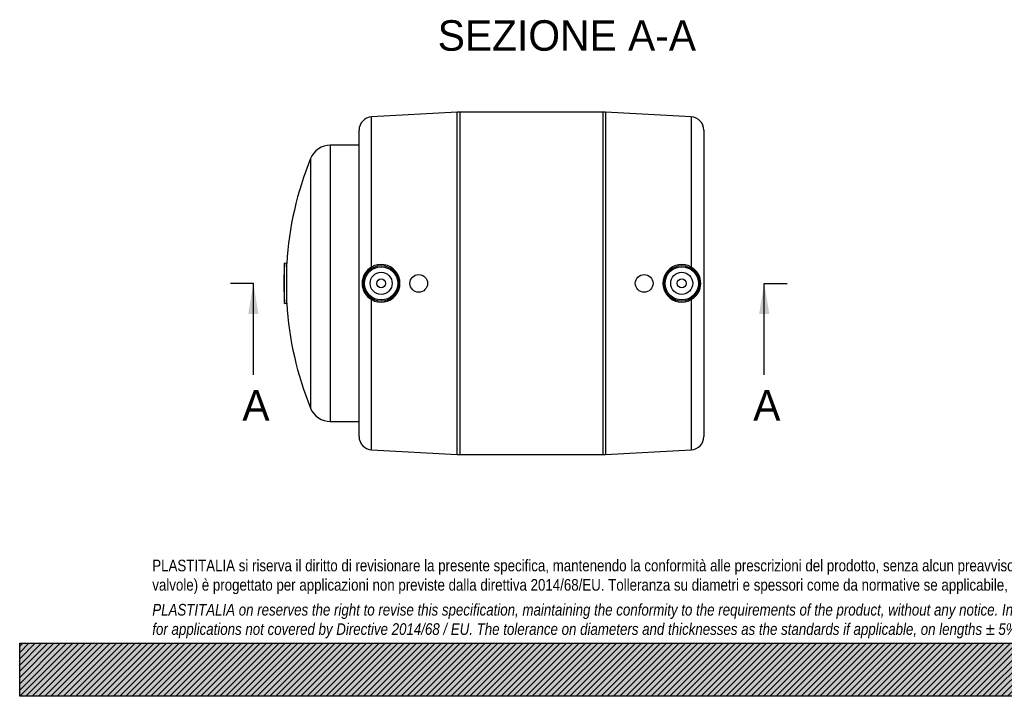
# Model space of a CAD drawing. Header units: millimetres. Extents: x 0 to 891, y 0 to 630.
# Tile 1 of 3: x 0 to 445, y 0 to 306. Entities that reach past the tile are written whole.
import ezdxf
from ezdxf.enums import TextEntityAlignment as Align
from ezdxf.lldxf.tags import DXFTag

# ---------------------------------------------------------------- set-up
doc = ezdxf.new("R2010")
doc.units = ezdxf.units.MM
doc.header["$LTSCALE"] = 3.0000000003
for name, color, linetype in [('CAP125C', 7, 'Continuous'), ('Default', 7, 'Continuous'), ('MP125C', 7, 'Continuous')]:
    doc.layers.add(name, color=color, linetype=linetype)
doc.styles.add('SEACAD_Solid_Edge_ANSI', font='seans.ttf')
tags = doc.linetypes.add('CENTER2', pattern=[28.575000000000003, 19.05, -3.175, 3.175, -3.175]).pattern_tags.tags
tags[10:11] = [DXFTag(74, 4), DXFTag(75, 0), DXFTag(340, '0'), DXFTag(46, 0.0), DXFTag(50, 0.0), DXFTag(44, 0.0), DXFTag(45, 0.0)]
tags[8:9] = [DXFTag(74, 4), DXFTag(75, 0), DXFTag(340, '0'), DXFTag(46, 0.0), DXFTag(50, 0.0), DXFTag(44, 0.0), DXFTag(45, 0.0)]
tags[6:7] = [DXFTag(74, 4), DXFTag(75, 0), DXFTag(340, '0'), DXFTag(46, 0.0), DXFTag(50, 0.0), DXFTag(44, 0.0), DXFTag(45, 0.0)]
tags[4:5] = [DXFTag(74, 4), DXFTag(75, 0), DXFTag(340, '0'), DXFTag(46, 0.0), DXFTag(50, 0.0), DXFTag(44, 0.0), DXFTag(45, 0.0)]

# ---------------------------------------------------------------- blocks, each defined once
blk = doc.blocks.new('SE')
at = {"layer": 'CAP125C', "color": 7, "linetype": 'Continuous'}
for p, q in [((140.5504742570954, 249.3641824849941), (140.5504742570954, 124.3641824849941)), ((153.5504742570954, 249.3641824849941), (140.5504742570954, 249.3641824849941)), ((131.5838160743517, 243.32893178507), (131.5838160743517, 130.3994331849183)), ((119.8225193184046, 177.8041824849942), (119.8225193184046, 195.924182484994)), ((120.8207176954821, 195.8641824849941), (119.8225193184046, 195.9241824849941)), ((120.8207176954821, 177.8641824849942), (120.8207176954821, 195.864182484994)), ((119.8225193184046, 177.8041824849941), (120.8207176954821, 177.8641824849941)), ((140.5504742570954, 124.3641824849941), (153.5504742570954, 124.3641824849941))]:
    blk.add_line(p, q, dxfattribs=at)
for centre, radius, start, end in [((140.5504742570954, 239.6856110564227), 9.678571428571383, 90, 157.8871740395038), ((270.5504742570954, 186.8641824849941), 150, 157.8871740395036, 176.5601872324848), ((270.5504742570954, 186.8641824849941), 151, 176.5601872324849, 180), ((270.5504742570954, 186.8641824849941), 151, 180, 183.4398127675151), ((270.5504742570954, 186.8641824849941), 150, 183.4398127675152, 202.1128259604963), ((140.5504742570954, 134.0427539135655), 9.67857142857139, 202.1128259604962, 270)]:
    blk.add_arc(centre, radius, start, end, dxfattribs=at)
at = {"layer": 'MP125C', "color": 7, "linetype": 'Continuous'}
for p, q in [((197.996201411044, 264.3333895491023), (159.2176541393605, 262.1790258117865)), ((197.996201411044, 109.3949754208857), (197.996201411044, 264.3333895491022)), ((199.1056018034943, 264.364182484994), (199.1056018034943, 109.364182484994)), ((263.9953467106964, 264.364182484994), (199.1056018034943, 264.364182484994)), ((263.9953467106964, 109.364182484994), (263.9953467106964, 264.364182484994)), ((265.1047471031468, 264.3333895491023), (265.1047471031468, 109.3949754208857)), ((303.8832943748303, 262.1790258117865), (265.1047471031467, 264.3333895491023)), ((159.2176541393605, 194.2324511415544), (159.2176541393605, 262.1790258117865)), ((303.8832943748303, 262.1790258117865), (303.8832943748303, 194.2324511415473)), ((153.5504742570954, 117.540101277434), (153.5504742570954, 256.188263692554)), ((309.5504742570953, 256.188263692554), (309.5504742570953, 117.540101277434)), ((159.2176541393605, 111.5493391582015), (159.2176541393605, 179.4959138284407)), ((303.8832943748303, 179.4959138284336), (303.8832943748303, 111.5493391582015)), ((159.2176541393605, 111.5493391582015), (197.996201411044, 109.3949754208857)), ((265.1047471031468, 109.3949754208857), (303.8832943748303, 111.5493391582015)), ((199.1056018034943, 109.364182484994), (263.9953467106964, 109.364182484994))]:
    blk.add_line(p, q, dxfattribs=at)
for centre, radius in [((163.5504742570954, 186.864182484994), 8.020878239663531), ((163.5504742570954, 186.864182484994), 7.521354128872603), ((163.5504742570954, 186.864182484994), 5.000000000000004), ((299.5504742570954, 186.864182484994), 8.020878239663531), ((299.5504742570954, 186.864182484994), 7.521354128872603), ((299.5504742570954, 186.864182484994), 5.000000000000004), ((163.5504742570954, 186.864182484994), 2.000000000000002), ((180.5504742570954, 186.864182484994), 4.000000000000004), ((282.5504742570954, 186.864182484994), 4.000000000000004), ((299.5504742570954, 186.864182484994), 2.000000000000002)]:
    blk.add_circle(centre, radius, dxfattribs=at)
for centre, radius, start, end in [((199.1056018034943, 244.364182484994), 20, 90, 93.17983011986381), ((263.9953467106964, 244.364182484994), 20.00000000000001, 86.82016988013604, 90), ((159.5504742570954, 256.188263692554), 5.999999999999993, 93.1798301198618, 180), ((303.5504742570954, 256.188263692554), 6.000000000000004, 0, 86.82016988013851), ((163.409511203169, 186.8641824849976), 8.477207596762, 119.6358357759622, 240.3641642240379), ((163.5200756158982, 186.8641824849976), 8.532421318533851, 239.7188258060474, 120.2811741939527), ((299.5808728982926, 186.8641824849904), 8.532421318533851, 59.71882580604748, 300.2811741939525), ((299.6914373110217, 186.8641824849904), 8.477207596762, 299.6358357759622, 60.36416422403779), ((159.5504742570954, 117.540101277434), 6.000000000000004, 180, 266.8201698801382), ((303.5504742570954, 117.540101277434), 6.000000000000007, 273.1798301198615, 0), ((199.1056018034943, 129.364182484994), 20.00000000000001, 266.8201698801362, 270), ((263.9953467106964, 129.364182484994), 20, 270, 273.1798301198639)]:
    blk.add_arc(centre, radius, start, end, dxfattribs=at)
blk = doc.blocks.new('SE4')
at = {"color": 7, "linetype": 'Continuous', "style": 'SEACAD_Solid_Edge_ANSI'}
blk.add_text('A', height=13.80000000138, dxfattribs=at).set_placement((331.8968941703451, 138.564182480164), align=Align.TOP_LEFT)
blk = doc.blocks.new('SE5')
at = {"color": 7, "linetype": 'Continuous', "style": 'SEACAD_Solid_Edge_ANSI'}
blk.add_text('A', height=13.80000000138, dxfattribs=at).set_placement((100.7546474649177, 138.564182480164), align=Align.TOP_LEFT)
blk = doc.blocks.new('SEANNOT_GROUP')
at = {"linetype": 'Continuous'}
blk.add_hatch(color=7, dxfattribs=at).paths.add_polyline_path([(339.1713128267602, 173.0641821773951), (336.8713127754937, 186.864182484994), (334.5713127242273, 173.0641821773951)])
at = {"color": 7, "linetype": 'Continuous'}
blk.add_lwpolyline([(336.8713127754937, 145.464182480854), (336.8713127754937, 186.864182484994)], dxfattribs=at)
blk = doc.blocks.new('SEANNOT_GROUP1')
at = {"linetype": 'Continuous'}
blk.add_hatch(color=7, dxfattribs=at).paths.add_polyline_path([(108.0290661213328, 173.0641821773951), (105.7290660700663, 186.864182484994), (103.4290660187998, 173.0641821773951)])
at = {"color": 7, "linetype": 'Continuous'}
blk.add_lwpolyline([(105.7290660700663, 145.464182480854), (105.7290660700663, 186.864182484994)], dxfattribs=at)
blk = doc.blocks.new('SE3')
at = {"layer": 'Default', "color": 7, "linetype": 'CENTER2'}
for p, q in [((105.7290660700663, 186.864182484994), (95.37906606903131, 186.864182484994)), ((336.8713127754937, 186.864182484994), (347.2213127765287, 186.864182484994))]:
    blk.add_line(p, q, dxfattribs=at)
at = {"layer": 'Default', "color": 7, "linetype": 'CENTER2', "const_width": 0.0001}
blk.add_lwpolyline([(336.8713127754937, 186.864182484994), (105.7290660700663, 186.864182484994)], dxfattribs=at)
at = {"layer": 'Default'}
for name in ['SEANNOT_GROUP1', 'SEANNOT_GROUP', 'SE5', 'SE4']:
    blk.add_blockref(name, (0, 0), dxfattribs=at)

msp = doc.modelspace()

# ---------------------------------------------------------------- hatches: boundary and pattern name
at = {"layer": 'Default', "linetype": 'Continuous'}
h = msp.add_hatch(dxfattribs=at)
h.set_pattern_fill('LINE', scale=0.6299212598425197, angle=45, style=0)
h.set_pattern_definition([(45, (0, 0), (-1.414213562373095, 1.414213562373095), [])])
h.paths.add_polyline_path([(890.9999879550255, -8.595717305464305e-06), (890.9999879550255, 24.00000000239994), (-1.213407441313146e-05, 24.00000000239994), (-1.213407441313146e-05, -8.595717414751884e-06)])
msp.add_hatch(color=7, dxfattribs=at).paths.add_polyline_path([(890.9999879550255, -8.595717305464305e-06), (890.9999879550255, 24.00000000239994), (-1.213407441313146e-05, 24.00000000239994), (-1.213407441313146e-05, -8.595717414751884e-06)])

# ---------------------------------------------------------------- linework, layer by layer
at = {"layer": 'Default', "color": 7, "linetype": 'Continuous'}
for p, q in [((-1.213407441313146e-05, 24.00000000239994), (890.9999879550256, 24.00000000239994)), ((-1.213407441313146e-05, -8.595717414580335e-06), (-1.213407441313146e-05, 24.00000000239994)), ((890.9999879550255, -8.595717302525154e-06), (-1.213407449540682e-05, -8.595717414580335e-06))]:
    msp.add_line(p, q, dxfattribs=at)

# ---------------------------------------------------------------- block references
at = {"layer": 'Default'}
for name in ['SE', 'SE3']:
    msp.add_blockref(name, (0, 0), dxfattribs=at)

# ---------------------------------------------------------------- texts
at = {"layer": 'Default', "color": 7, "linetype": 'Continuous', "style": 'SEACAD_Solid_Edge_ANSI'}
msp.add_text('SEZIONE A-A', height=13.80000000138, dxfattribs=at).set_placement((189.1268642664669, 305.9288420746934), align=Align.TOP_LEFT)
at = {"layer": 'Default', "insert": (59.99998787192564, 61.80709567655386), "char_height": 5.250000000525, "width": 771.0000000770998, "attachment_point": 1}
msp.add_mtext("{\\fArial Narrow|b0||i0||c0|p34;\\C7;\\H5.250000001;\\W1.;PLASTITALIA si riserva il diritto di revisionare la presente specifica, mantenendo la conformità alle prescrizioni del prodotto, senza alcun preavviso. In caso di assegnazione d'ordine si riserva di compiere una più dettagliata analisi tecnico/qualitativa. Il presente prodotto (ad esclusione delle \\P}{\\fArial Narrow|b0||i0||c0|p34;\\C7;\\H5.250000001;\\W1.;valvole) è progettato per applicazioni non previste dalla direttiva 2014/68/EU. Tolleranza su diametri e spessori come da normative se applicabile, su lunghezze ±5%, su angoli ±2°, se non diversamente specificato.\\P}{\\fArial Narrow|b0||i0||c0|p34;\\C7;\\H1.5;\\W1.;   \\P}{\\fArial Narrow|b0||i1||c0|p34;\\C7;\\H5.250000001;\\W1.;PLASTITALIA on reserves the right to revise this specification, maintaining the conformity to the requirements of the product, without any notice. In case of assignation of order on will reserve to make a more detailed analysis technical/qualitative. This product (excluding valves) is designed \\P}{\\fArial Narrow|b0||i1||c0|p34;\\C7;\\H5.250000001;\\W1.;for applications not covered by Directive 2014/68 / EU. The tolerance on diameters and thicknesses as the standards if applicable, on lengths ± 5%, on angles ± 2 °, unless otherwise indicated.\\P}", dxfattribs=at)

doc.saveas('drawing.dxf')
